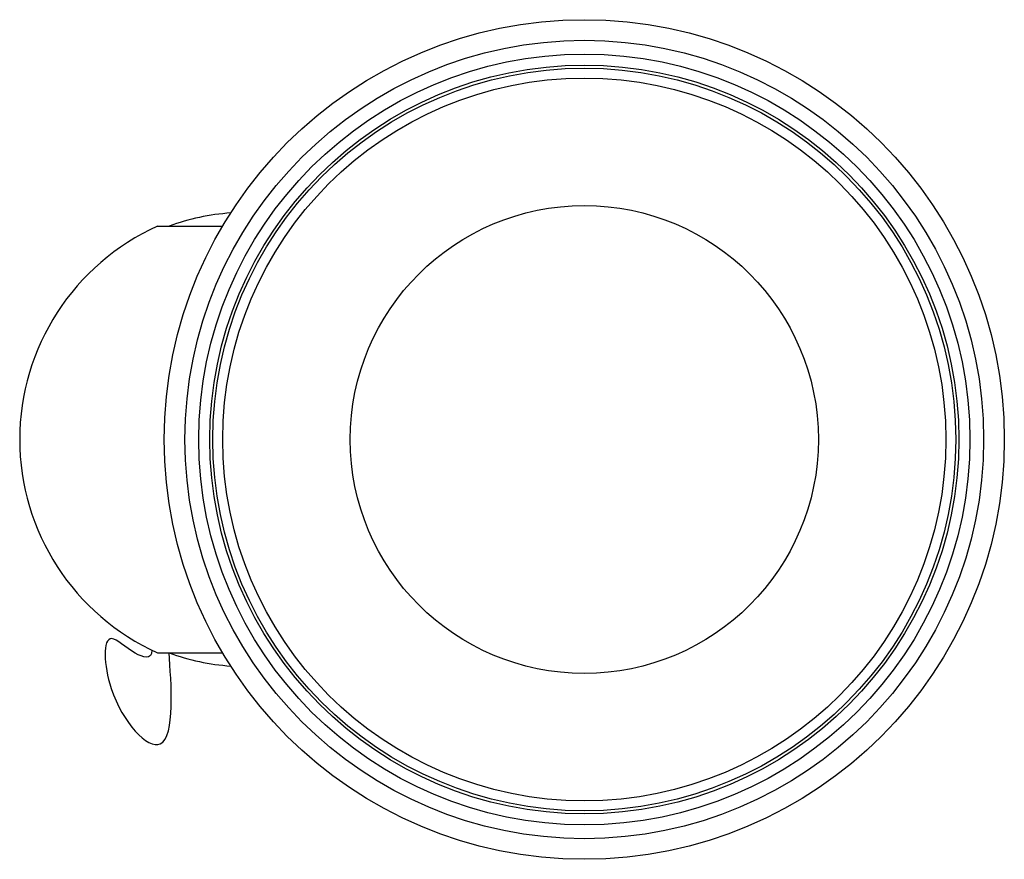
# Paper-space layout '_Inferior' of a CAD drawing. Header units: millimetres. Extents: x -35 to 36.5, y -30.5 to 30.5.
import ezdxf

# ---------------------------------------------------------------- set-up
doc = ezdxf.new("R2010")
doc.units = ezdxf.units.MM

psp = doc.layouts.new('_Inferior')

# ---------------------------------------------------------------- linework, layer by layer
at = {"color": 7, "linetype": 'Continuous', "lineweight": 25}
for p, q in [((-24.982, 15.5), (-20.268, 15.5)), ((-24.982, -15.5), (-20.268, -15.5))]:
    psp.add_line(p, q, dxfattribs=at)
for radius in [30.5, 29, 27.999, 27.199, 26.978, 26.255, 16.999]:
    psp.add_circle((6, 0), radius, dxfattribs=at)
for centre, radius, start, end in [((-18.5, 0), 16.5, 94.09604, 110.04998), ((-18, 0), 17, 114.24963, 245.75037), ((-18.5, 0), 16.5, 249.95002, 265.90396)]:
    psp.add_arc(centre, radius, start, end, dxfattribs=at)
psp.add_open_spline([(-25.393, -15.308), (-25.408, -16.037), (-26.886, -15.583), (-29.037, -13.353), (-28.778, -19.3), (-23.416, -24.89), (-24.003, -17.589), (-24.157, -15.5)], degree=3, knots=[0, 0, 0, 0, 0.079516, 0.184773, 0.372948, 0.653449, 1, 1, 1, 1], dxfattribs=at)

doc.saveas('drawing.dxf')
